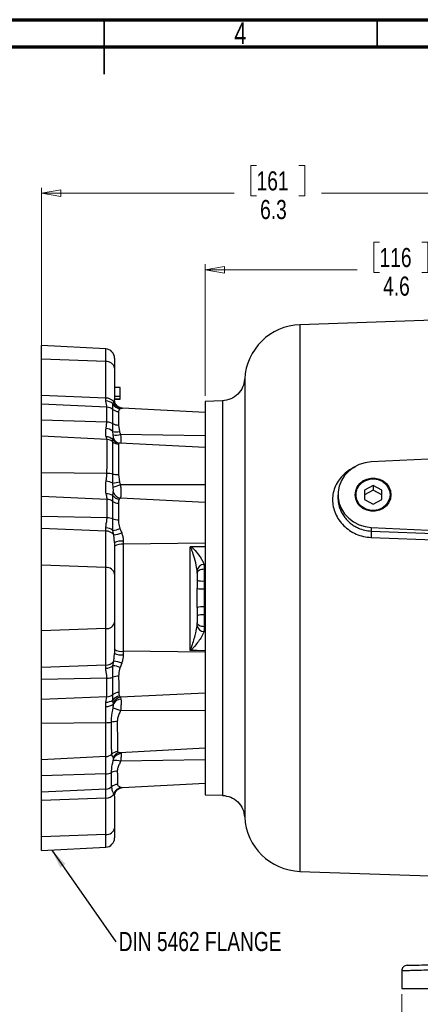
# Model space of a CAD drawing. Header units: inches. Extents: x 0.6 to 16.3, y 0.2 to 11.5.
# Tile 12 of 18: x 7.9 to 10.7, y 4.4 to 11.5. Entities that reach past the tile are written whole.
import ezdxf

# ---------------------------------------------------------------- set-up
doc = ezdxf.new("R2010")
doc.units = ezdxf.units.IN
doc.header["$MEASUREMENT"] = 0
doc.styles.add('SLDTEXTSTYLE0', font='TXT', dxfattribs={"width": 0.75})
doc.dimstyles.new('SLDDIMSTYLE1', dxfattribs={"dimtxt": 0.137795, "dimasz": 0.14, "dimexe": 0, "dimexo": 0.0625, "dimgap": 0.034449, "dimtad": 0, "dimdec": 1, "dimlfac": 1.5, "dimrnd": 1e-09, "dimzin": 12, "dimdsep": 46, "dimtxsty": 'SLDTEXTSTYLE0', "dimblk1": 'CLOSED', "dimblk2": 'CLOSED', "dimsah": 1, "dimcen": 0.09, "dimadec": 0, "dimazin": 3, "dimtfac": 1, "dimtdec": 1, "dimtofl": 0, "dimtmove": 0, "dimatfit": 3, "dimldrblk": 'CLOSED', "dimfxl": 0, "dimfrac": 2, "dimtolj": 1, "dimtzin": 12, "dimarcsym": 0})
doc.dimstyles.new('SLDDIMSTYLE5', dxfattribs={"dimtxt": 0.18, "dimasz": 0.14, "dimexe": 0, "dimexo": 0.0625, "dimgap": 0, "dimtad": 0, "dimtih": 1, "dimtoh": 1, "dimdec": 0, "dimrnd": 1e-09, "dimzin": 0, "dimdsep": 46, "dimtxsty": 'Standard', "dimsah": 1, "dimcen": 0.09, "dimadec": 0, "dimazin": 0, "dimtfac": 0.14, "dimtdec": 0, "dimtofl": 0, "dimtmove": 0, "dimatfit": 3, "dimfxl": 0, "dimfrac": 2, "dimtolj": 1, "dimtzin": 0, "dimarcsym": 0})

# ---------------------------------------------------------------- blocks, each defined once
blk = doc.blocks.new('_Closed')
at = {"color": 0, "linetype": 'ByBlock', "lineweight": -2}
for p, q in [((-1, 0.166667), (0, 0)), ((-1, 0.166667), (-1, -0.166667)), ((0, 0), (-1, -0.166667)), ((0, 0), (-1, 0))]:
    blk.add_line(p, q, dxfattribs=at)
blk = doc.blocks.new('_D_7')
at = {"color": 7, "linetype": 'Continuous', "lineweight": 0}
for p, q in [((9.5641, 10.4435), (9.5221, 10.4435)), ((9.5221, 10.4435), (9.5221, 10.2248)), ((9.8696, 10.4435), (9.9116, 10.4435)), ((9.9116, 10.4435), (9.9116, 10.2248)), ((8.0129, 9.0873), (8.0129, 10.2844)), ((8.0129, 10.2451), (9.4013, 10.2451)), ((9.5221, 10.2248), (9.5641, 10.2248)), ((9.9116, 10.2248), (9.8696, 10.2248)), ((12.2376, 10.2451), (10.0324, 10.2451))]:
    blk.add_line(p, q, dxfattribs=at)
at = {"color": 7, "linetype": 'Continuous', "lineweight": 18, "xscale": 0.14, "yscale": 0.14, "rotation": 180.0000000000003}
blk.add_blockref('_Closed', (8.0129, 10.2451), dxfattribs=at)
at = {"color": 7, "linetype": 'Continuous', "lineweight": 18, "xscale": 0.14, "yscale": 0.14}
blk.add_blockref('_Closed', (12.2376, 10.2451), dxfattribs=at)
at = {"color": 7, "linetype": 'Continuous', "lineweight": 18, "char_height": 0.1378, "attachment_point": 1, "style": 'SLDTEXTSTYLE0'}
for s, insert in [('161', (9.5641, 10.4024)), ('6.3', (9.5896, 10.1962))]:
    blk.add_mtext(s, dxfattribs=dict(at, insert=insert))
blk = doc.blocks.new('_D_8')
at = {"color": 7, "linetype": 'Continuous', "lineweight": 0}
for p, q in [((10.4514, 9.8912), (10.4094, 9.8912)), ((10.4094, 9.8912), (10.4094, 9.6725)), ((10.7569, 9.8912), (10.7988, 9.8912)), ((10.7988, 9.8912), (10.7988, 9.6725)), ((9.1923, 8.7831), (9.1923, 9.7321)), ((9.1923, 9.6928), (10.2886, 9.6928)), ((10.4094, 9.6725), (10.4514, 9.6725)), ((10.7988, 9.6725), (10.7569, 9.6725)), ((12.2376, 9.6928), (10.9197, 9.6928))]:
    blk.add_line(p, q, dxfattribs=at)
at = {"color": 7, "linetype": 'Continuous', "lineweight": 18, "xscale": 0.14, "yscale": 0.14, "rotation": 180.0000000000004}
blk.add_blockref('_Closed', (9.1923, 9.6928), dxfattribs=at)
at = {"color": 7, "linetype": 'Continuous', "lineweight": 18, "xscale": 0.14, "yscale": 0.14}
blk.add_blockref('_Closed', (12.2376, 9.6928), dxfattribs=at)
at = {"color": 7, "linetype": 'Continuous', "lineweight": 18, "char_height": 0.1378, "attachment_point": 1, "style": 'SLDTEXTSTYLE0'}
for s, insert in [('116', (10.4514, 9.8501)), ('4.6', (10.4769, 9.6439))]:
    blk.add_mtext(s, dxfattribs=dict(at, insert=insert))
blk = doc.blocks.new('_D_11')
at = {"color": 7, "linetype": 'Continuous', "lineweight": 0}
for p, q in [((10.6109, 4.4698), (10.6109, 4.0761)), ((13.8643, 4.4698), (13.8643, 4.0761)), ((12.7258, 4.314), (12.6839, 4.314)), ((12.6839, 4.314), (12.6839, 4.0952)), ((13.0313, 4.314), (13.0733, 4.314)), ((13.0733, 4.314), (13.0733, 4.0952)), ((10.6109, 4.1155), (12.563, 4.1155)), ((12.6839, 4.0952), (12.7258, 4.0952)), ((13.0733, 4.0952), (13.0313, 4.0952)), ((13.8643, 4.1155), (13.1941, 4.1155))]:
    blk.add_line(p, q, dxfattribs=at)
at = {"color": 7, "linetype": 'Continuous', "lineweight": 18, "xscale": 0.14, "yscale": 0.14, "rotation": 180.0000000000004}
blk.add_blockref('_Closed', (10.6109, 4.1155, 0.2998), dxfattribs=at)
at = {"color": 7, "linetype": 'Continuous', "lineweight": 18, "xscale": 0.14, "yscale": 0.14}
blk.add_blockref('_Closed', (13.8643, 4.1155, 0.2998), dxfattribs=at)
at = {"color": 7, "linetype": 'Continuous', "lineweight": 18, "char_height": 0.1378, "attachment_point": 1, "style": 'SLDTEXTSTYLE0'}
for s, insert in [('124', (12.7258, 4.2728)), ('4.9', (12.7513, 4.0667))]:
    blk.add_mtext(s, dxfattribs=dict(at, insert=insert))
blk = doc.blocks.new('SW_NOTE_0_2')
at = {"color": 0, "linetype": 'Continuous', "lineweight": 0, "insert": (0.0203, 0.0713), "char_height": 0.137795, "attachment_point": 1, "style": 'SLDTEXTSTYLE0'}
blk.add_mtext('DIN 5462 FLANGE', dxfattribs=at)

msp = doc.modelspace()

# ---------------------------------------------------------------- linework, layer by layer
at = {"color": 7, "linetype": 'Continuous', "lineweight": 70}
for p, q in [((0.5906, 11.4961), (16.3386, 11.4961)), ((0.7874, 11.2992), (16.1417, 11.2992))]:
    msp.add_line(p, q, dxfattribs=at)
at = {"color": 7, "linetype": 'Continuous', "lineweight": 35}
for p, q in [((8.4646, 11.4961), (8.4646, 11.1024)), ((8.4646, 11.2992), (8.4646, 11.4961)), ((10.4331, 11.2992), (10.4331, 11.4961))]:
    msp.add_line(p, q, dxfattribs=at)
at = {"color": 7, "linetype": 'Continuous', "lineweight": 25}
for p, q in [((12.2376, 9.3789), (9.8765, 9.2965)), ((8.4764, 9.122), (8.0129, 9.1463)), ((8.0129, 9.048), (8.0129, 9.1463)), ((8.4764, 9.0308), (8.0129, 9.048)), ((8.0129, 8.785), (8.0129, 9.048)), ((8.4764, 8.7678), (8.4764, 9.0308)), ((8.5396, 9.0555), (8.5396, 8.9837)), ((8.5396, 8.9837), (8.5396, 8.7569)), ((8.5796, 8.8444), (8.5396, 8.8444)), ((8.5796, 8.7782), (8.5796, 8.8444)), ((8.4764, 8.7678), (8.0129, 8.785)), ((8.0129, 8.7248), (8.0129, 8.785)), ((8.4764, 8.7475), (8.4764, 8.7678)), ((8.5276, 8.7256), (8.5337, 8.74)), ((8.5796, 8.7782), (8.5396, 8.7782)), ((8.5796, 8.7589), (8.5396, 8.7589)), ((8.5796, 8.7568), (8.5396, 8.7568)), ((8.5796, 8.7589), (8.5796, 8.7782)), ((9.3184, 8.7481), (9.1923, 8.7437)), ((9.1923, 8.7437), (9.1923, 8.6603)), ((8.4851, 8.7021), (8.0129, 8.7248)), ((8.0129, 8.6079), (8.0129, 8.7248)), ((8.5911, 8.693), (8.5788, 8.6896)), ((8.5961, 8.6937), (8.5959, 8.6937)), ((9.1923, 8.6625), (8.5961, 8.6937)), ((8.485, 8.5935), (8.0129, 8.6079)), ((8.0129, 8.4927), (8.0129, 8.6079)), ((8.4784, 8.5492), (8.485, 8.5935)), ((9.1923, 8.6603), (9.1923, 8.6095)), ((9.1923, 8.6095), (9.1923, 8.3794)), ((8.5266, 8.5275), (8.5268, 8.5832)), ((8.5296, 8.5016), (8.5266, 8.5275)), ((8.5687, 8.573), (8.5748, 8.5261)), ((8.4862, 8.4686), (8.0129, 8.4927)), ((8.0129, 8.2295), (8.0129, 8.4927)), ((8.5264, 8.4684), (8.5295, 8.4782)), ((8.5269, 8.4523), (8.5264, 8.4684)), ((9.1923, 8.495), (8.5826, 8.5061)), ((9.1923, 8.4108), (8.5774, 8.443)), ((9.1923, 8.3794), (9.1923, 8.2775)), ((12.2376, 8.3975), (10.391, 8.3072)), ((9.1923, 8.2775), (9.1923, 7.9332)), ((8.4851, 8.224), (8.0129, 8.2295)), ((8.0129, 8.0568), (8.0129, 8.2295)), ((8.5266, 8.1539), (8.5268, 8.22)), ((8.5686, 8.2163), (8.5747, 8.1633)), ((8.5295, 8.1219), (8.5266, 8.1539)), ((9.1923, 8.1431), (8.5826, 8.1418)), ((10.4043, 8.1384), (10.3418, 8.1047)), ((10.3418, 8.1047), (10.3418, 8.0373)), ((10.4043, 8.1025), (10.3418, 8.0688)), ((10.4668, 8.1047), (10.4043, 8.1384)), ((10.4043, 8.1384), (10.4043, 8.1025)), ((10.4668, 8.0688), (10.4043, 8.1025)), ((10.4668, 8.0373), (10.4668, 8.1047)), ((8.4862, 8.0366), (8.0129, 8.0568)), ((8.0129, 7.9138), (8.0129, 8.0568)), ((8.5264, 8.065), (8.5294, 8.0866)), ((8.5269, 8.023), (8.5264, 8.065)), ((8.5824, 8.0458), (8.574, 8.0379)), ((9.1923, 8.0158), (8.5824, 8.0458)), ((10.1509, 8.071), (10.1509, 8.0492)), ((10.3418, 8.0373), (10.4043, 8.0036)), ((10.4043, 8.0036), (10.4668, 8.0373)), ((8.4855, 7.9038), (8.0129, 7.9138)), ((8.0129, 7.826), (8.0129, 7.9138)), ((9.1923, 7.9332), (9.1923, 7.806)), ((8.4764, 7.8089), (8.0129, 7.826)), ((8.0129, 7.563), (8.0129, 7.826)), ((8.4764, 7.8089), (8.4764, 7.8317)), ((8.5339, 7.7809), (8.5275, 7.8138)), ((8.5786, 7.8262), (8.5913, 7.7952)), ((10.391, 7.8348), (11.8572, 7.7631)), ((10.391, 7.8348), (10.391, 7.8088)), ((8.4764, 7.5459), (8.4764, 7.8089)), ((8.5396, 7.7265), (8.5339, 7.7809)), ((9.1923, 7.806), (9.1923, 7.3256)), ((10.3903, 7.7628), (11.183, 7.7324)), ((10.391, 7.8088), (11.1837, 7.7778)), ((8.5396, 7.7265), (8.5396, 7.4988)), ((8.6028, 7.7356), (8.6028, 7.7136)), ((9.1923, 7.7202), (8.6028, 7.7136)), ((8.6028, 7.7136), (8.6028, 6.9422)), ((9.0851, 6.9485), (9.0851, 7.6942)), ((8.4764, 7.5459), (8.0129, 7.563)), ((8.0129, 7.0881), (8.0129, 7.563)), ((8.4764, 7.1053), (8.4764, 7.5459)), ((9.1356, 7.505), (9.1349, 7.5269)), ((9.1848, 7.5683), (9.1923, 7.5686)), ((8.5396, 7.4988), (8.5396, 7.1524)), ((9.1356, 7.505), (9.1356, 7.3948)), ((9.1923, 7.4488), (9.1861, 7.4487)), ((9.1861, 7.4487), (9.1861, 7.3918)), ((9.1923, 7.3256), (9.1923, 6.8422)), ((9.1356, 7.2582), (9.1356, 7.1471)), ((9.1861, 7.2611), (9.1861, 7.2036)), ((9.1861, 7.2036), (9.1923, 7.2035)), ((8.4764, 7.1053), (8.0129, 7.0881)), ((8.4764, 6.8423), (8.4764, 7.1053)), ((8.5396, 7.1524), (8.5396, 6.9252)), ((9.1349, 7.1256), (9.1356, 7.1471)), ((8.0129, 6.8251), (8.0129, 7.0881)), ((9.1923, 7.0839), (9.1848, 7.0841)), ((8.534, 6.8705), (8.5396, 6.9252)), ((8.6028, 6.9422), (8.6028, 6.9169)), ((9.1923, 6.9357), (8.6028, 6.9422)), ((8.4764, 6.8423), (8.0129, 6.8251)), ((8.0129, 6.7374), (8.0129, 6.8251)), ((8.4764, 6.8191), (8.4764, 6.8423)), ((8.5278, 6.8373), (8.534, 6.8705)), ((8.5916, 6.8571), (8.5791, 6.826)), ((9.1923, 6.8422), (9.1923, 6.7302)), ((8.4844, 6.7474), (8.0129, 6.7374)), ((8.0129, 6.5943), (8.0129, 6.7374)), ((9.1923, 6.7302), (9.1923, 6.3719)), ((8.484, 6.6145), (8.0129, 6.5943)), ((8.478, 6.5758), (8.484, 6.6145)), ((8.5268, 6.59), (8.5268, 6.6296)), ((9.1923, 6.6405), (8.5836, 6.6106)), ((8.5836, 6.6106), (8.5858, 6.5969)), ((8.0129, 6.4217), (8.0129, 6.5943)), ((8.4764, 6.427), (8.4764, 6.5429)), ((8.53, 6.5694), (8.5268, 6.59)), ((8.5311, 6.563), (8.53, 6.5694)), ((9.1923, 6.5129), (8.5833, 6.5143)), ((8.4764, 6.427), (8.0129, 6.4217)), ((8.0129, 6.1584), (8.0129, 6.4217)), ((8.4764, 6.1821), (8.4764, 6.427)), ((9.1923, 6.3719), (9.1923, 6.2798)), ((9.1923, 6.2798), (9.1923, 6.0407)), ((8.4764, 6.1821), (8.0129, 6.1584)), ((8.4764, 6.0574), (8.4764, 6.1821)), ((8.5787, 6.2122), (9.1923, 6.2444)), ((8.0129, 6.0433), (8.0129, 6.1584)), ((9.1923, 6.1596), (8.5834, 6.1486)), ((8.4764, 6.0574), (8.0129, 6.0433)), ((8.0129, 5.9264), (8.0129, 6.0433)), ((8.4764, 5.9486), (8.4764, 6.0574)), ((9.1923, 6.0407), (9.1923, 5.9942)), ((8.5977, 5.9599), (9.1923, 5.9911)), ((9.1923, 5.9942), (9.1923, 5.9075)), ((8.4764, 5.9486), (8.0129, 5.9264)), ((8.0129, 5.8662), (8.0129, 5.9264)), ((8.4764, 5.8834), (8.4764, 5.9486)), ((8.5396, 5.8966), (8.5344, 5.9122)), ((8.5396, 5.8966), (8.5396, 5.6675)), ((9.1923, 5.9075), (9.3184, 5.9031)), ((8.4764, 5.8834), (8.0129, 5.8662)), ((8.0129, 5.6032), (8.0129, 5.8662)), ((8.4764, 5.6204), (8.4764, 5.8834)), ((8.4764, 5.6204), (8.0129, 5.6032)), ((8.5396, 5.6675), (8.5396, 5.5957)), ((8.0129, 5.5049), (8.0129, 5.6032)), ((8.0129, 5.5049), (8.4764, 5.5291)), ((9.8765, 5.3547), (10.8863, 5.3194)), ((10.6109, 4.6373), (10.6109, 4.5092)), ((10.6109, 4.5092), (11.4006, 4.5092))]:
    msp.add_line(p, q, dxfattribs=at)
at = {"color": 8, "linetype": 'Continuous', "lineweight": 25}
for p, q in [((9.8765, 9.2965), (9.8765, 7.3256)), ((8.4764, 9.0308), (8.4764, 9.122)), ((8.5961, 8.6925), (8.5911, 8.693)), ((8.5774, 8.4428), (8.574, 8.443)), ((9.8765, 7.3256), (9.8765, 5.3547)), ((8.5923, 5.9603), (8.5977, 5.9602)), ((8.4764, 5.5291), (8.4764, 5.6204))]:
    msp.add_line(p, q, dxfattribs=at)
at = {"color": 7, "linetype": 'Continuous', "lineweight": 25, "flags": 128}
for points in [[(8.5743, 8.4433), (8.5742, 8.4433), (8.5725, 8.4436)], [(10.391, 8.3072), (10.3463, 8.3012), (10.3034, 8.2879), (10.2637, 8.2677), (10.2285, 8.2413), (10.1989, 8.2094), (10.1758, 8.1731), (10.16, 8.1336), (10.1519, 8.0921), (10.1519, 8.0499), (10.16, 8.0084), (10.1758, 7.9688), (10.1989, 7.9326), (10.2285, 7.9007), (10.2637, 7.8742), (10.3034, 7.8541), (10.3463, 7.8408), (10.391, 7.8348)], [(10.2755, 8.071), (10.2793, 8.0998), (10.2903, 8.1269), (10.3079, 8.1507), (10.3311, 8.1699), (10.3586, 8.1834), (10.3887, 8.1903), (10.4198, 8.1903), (10.4499, 8.1834), (10.4774, 8.1699), (10.5006, 8.1507), (10.5183, 8.1269), (10.5293, 8.0998), (10.533, 8.071), (10.5293, 8.0422), (10.5183, 8.0151), (10.5006, 7.9913), (10.4774, 7.9721), (10.4499, 7.9586), (10.4198, 7.9517), (10.3887, 7.9517), (10.3586, 7.9586), (10.3311, 7.9721), (10.3079, 7.9913), (10.2903, 8.0151), (10.2793, 8.0422), (10.2755, 8.071)], [(10.5267, 8.071), (10.5228, 8.0426), (10.5115, 8.0159), (10.4935, 7.9928), (10.4698, 7.9745), (10.4421, 7.9623), (10.4119, 7.9569), (10.3813, 7.9587), (10.3521, 7.9676), (10.3262, 7.9829), (10.3052, 8.0038), (10.2905, 8.0289), (10.2828, 8.0567), (10.2828, 8.0853), (10.2905, 8.1131), (10.3052, 8.1382), (10.3262, 8.159), (10.3521, 8.1744), (10.3813, 8.1832), (10.4119, 8.185), (10.4421, 8.1797), (10.4698, 8.1675), (10.4935, 8.1492), (10.5115, 8.126), (10.5228, 8.0994), (10.5267, 8.071)], [(9.0922, 7.6967), (9.1356, 7.6972), (9.1923, 7.6979)], [(9.1858, 7.5334), (9.1758, 7.5325), (9.1663, 7.5307), (9.1577, 7.528), (9.1501, 7.5245), (9.1439, 7.5203), (9.1394, 7.5155), (9.1365, 7.5103), (9.1356, 7.505)], [(9.1858, 7.1185), (9.1758, 7.1193), (9.1663, 7.1211), (9.1577, 7.1239), (9.1501, 7.1274), (9.1439, 7.1317), (9.1394, 7.1365), (9.1365, 7.1417), (9.1356, 7.1471)], [(9.1923, 6.9459), (9.1356, 6.9466), (9.0891, 6.9471)]]:
    msp.add_lwpolyline(points, dxfattribs=at)
at = {"color": 7, "linetype": 'Continuous', "lineweight": 25}
for centre, radius, start, end in [((9.8909, 8.8834), 0.4133, 92, 176.9234), ((8.4729, 9.0555), 0.0667, 0, 87), ((8.4823, 8.9728), 0.0583, 10.82954, 95.78829), ((8.4776, 8.6973), 0.0705, 37.32597, 90.99825), ((8.4754, 8.6745), 0.0731, 44.41769, 89.2092), ((8.5971, 8.7588), 0.066, 196.46582, 264.792), ((8.4821, 8.6322), 0.07, 50.29255, 87.53841), ((8.5715, 8.7399), 0.0699, 230.36175, 267.60491), ((8.5876, 8.7565), 0.0675, 207.28623, 262.49022), ((8.4836, 8.4976), 0.096, 63.21169, 89.1645), ((8.4704, 8.467), 0.0826, 47.14811, 84.42289), ((8.5537, 8.6281), 0.1041, 254.91938, 281.68162), ((8.57, 8.6691), 0.0961, 243.31963, 269.24253), ((8.4798, 8.4233), 0.0648, 44.07399, 90.95431), ((8.4828, 8.401), 0.0676, 49.31967, 87.12941), ((8.5781, 8.508), 0.0651, 217.43679, 266.43941), ((8.5709, 8.5036), 0.0676, 229.38223, 267.19285), ((8.5482, 8.5974), 0.0976, 259.01535, 290.68252), ((8.4658, 8.0427), 0.1267, 61.3298, 84.24465), ((8.4838, 7.9938), 0.2302, 79.2238, 89.66916), ((8.5683, 8.4524), 0.2361, 259.88106, 270.0566), ((8.1596, 10.1655), 2.0448, 280.33884, 281.71152), ((8.7825, 7.5285), 0.645, 108.05383, 113.08783), ((8.4852, 8.0036), 0.0739, 56.11391, 94.99902), ((8.4835, 7.9612), 0.0755, 54.92088, 87.9402), ((8.584, 8.1109), 0.0737, 218.53685, 262.16588), ((8.5698, 8.0849), 0.0754, 235.25816, 268.2384), ((8.5954, 8.1175), 0.0728, 205.03231, 259.67697), ((8.4839, 7.7726), 0.1312, 70.90247, 89.3196), ((8.5686, 8.0228), 0.1329, 251.71032, 269.84393), ((8.4766, 7.7505), 0.0813, 51.18379, 90.10606), ((8.5001, 8.038), 0.2258, 276.96672, 290.3343), ((8.4777, 7.7385), 0.0704, 37.04079, 91.04037), ((8.4411, 8.275), 0.5028, 280.63538, 287.38826), ((8.5879, 7.6143), 0.1221, 82.98775, 113.27793), ((8.5884, 7.6296), 0.0852, 80.26029, 124.91354), ((8.4823, 7.4878), 0.0583, 10.82954, 95.78829), ((9.1875, 7.5144), 0.054, 92.87084, 166.62735), ((9.1741, 7.5728), 0.1247, 252.02087, 275.5414), ((9.174, 7.6169), 0.2254, 260.19555, 273.0918), ((9.174, 7.03), 0.2315, 86.98836, 99.54551), ((9.1741, 7.0784), 0.1258, 84.50485, 107.81855), ((8.4823, 7.1633), 0.0583, 264.21171, 349.17046), ((9.1874, 7.138), 0.0539, 193.31267, 267.23297), ((8.5884, 7.0262), 0.0852, 235.08646, 279.73971), ((8.5878, 7.0483), 0.1322, 248.61632, 276.49959), ((8.4777, 6.9126), 0.0703, 268.92565, 323.18802), ((8.4766, 6.9002), 0.081, 269.83888, 309.1292), ((8.5094, 6.631), 0.2071, 70.32108, 84.91141), ((8.4708, 6.4675), 0.4079, 72.78566, 81.09476), ((8.4842, 6.8764), 0.129, 270.077, 289.28856), ((8.5703, 6.6345), 0.1277, 90.45885, 109.8915), ((8.4818, 6.689), 0.0745, 271.72292, 307.21959), ((8.5721, 6.5704), 0.0745, 91.83554, 127.34837), ((8.5856, 6.5455), 0.0737, 97.71428, 142.87476), ((8.5961, 6.5388), 0.0728, 99.90316, 155.18849), ((8.478, 6.6232), 0.0803, 268.85187, 311.42054), ((8.4831, 6.6495), 0.0739, 266.0621, 306.3509), ((8.7722, 7.0787), 0.5952, 245.96619, 251.48827), ((8.5952, 6.5207), 0.0767, 96.99482, 146.587), ((8.4759, 6.6586), 0.2316, 270.12679, 280.40126), ((8.5613, 6.2101), 0.225, 90.59343, 101.18035), ((8.4731, 6.2495), 0.0675, 272.81979, 313.00075), ((8.5652, 6.1509), 0.0675, 92.88795, 133.06869), ((8.5912, 6.1342), 0.0698, 93.76931, 148.79319), ((8.5483, 6.0591), 0.0961, 68.56367, 101.01379), ((8.475, 6.1536), 0.0962, 270.81723, 296.4932), ((8.5617, 5.9822), 0.0958, 91.29201, 117.14585), ((8.4735, 6.0184), 0.0698, 272.40797, 310.44979), ((8.5644, 5.9122), 0.0699, 92.61829, 130.67111), ((8.4779, 5.9532), 0.0698, 268.7983, 324.03592), ((8.5979, 5.8946), 0.0659, 94.87418, 164.54394), ((9.8909, 5.7678), 0.4133, 183.08811, 268), ((8.4823, 5.6784), 0.0583, 264.21171, 349.17046), ((8.4729, 5.5957), 0.0667, 273, 0)]:
    msp.add_arc(centre, radius, start, end, dxfattribs=at)
at = {"color": 8, "linetype": 'Continuous', "lineweight": 25}
for centre, radius, start, end in [((8.5857, 8.5042), 0.062, 204.85664, 257.70333), ((8.5869, 6.1505), 0.0624, 100.93896, 155.82459)]:
    msp.add_arc(centre, radius, start, end, dxfattribs=at)
at = {"color": 7, "linetype": 'Continuous', "lineweight": 25}
for points, knots in [([(9.4782, 8.9056), (9.4749, 8.8852), (9.4682, 8.8443), (9.4309, 8.7932), (9.3791, 8.7569), (9.3381, 8.751), (9.3176, 8.748)], [0, 0, 0, 0, 0.249993, 0.499985, 0.749992, 1, 1, 1, 1]), ([(8.4851, 8.7021), (8.4851, 8.7026), (8.4851, 8.7086), (8.4802, 8.7222), (8.4777, 8.739), (8.4764, 8.7475)], [0, 0, 0, 0, 0.036736, 0.514082, 1, 1, 1, 1]), ([(8.5337, 8.74), (8.5364, 8.7458), (8.5394, 8.7523), (8.5396, 8.7565), (8.5396, 8.7569)], [0, 0, 0, 0, 0.8927174, 1, 1, 1, 1]), ([(8.5965, 8.6939), (8.5947, 8.694), (8.5894, 8.6943), (8.5766, 8.6982), (8.5617, 8.7074), (8.5486, 8.7223), (8.5406, 8.7401), (8.5401, 8.7523), (8.5399, 8.7576)], [0, 0, 0, 0, 0.081561, 0.247189, 0.430514, 0.623724, 0.838526, 1, 1, 1, 1]), ([(8.485, 8.5935), (8.485, 8.6077), (8.485, 8.6363), (8.4851, 8.674), (8.4851, 8.6923), (8.4851, 8.7021)], [0, 0, 0, 0, 0.310567, 0.63014, 1, 1, 1, 1]), ([(8.5268, 8.6861), (8.5266, 8.6921), (8.5262, 8.7042), (8.5271, 8.7185), (8.5276, 8.7256)], [0, 0, 0, 0, 0.4996371, 1, 1, 1, 1]), ([(8.5268, 8.5832), (8.5268, 8.5966), (8.5268, 8.6237), (8.5268, 8.6594), (8.5268, 8.6768), (8.5268, 8.6861)], [0, 0, 0, 0, 0.310841, 0.630697, 1, 1, 1, 1]), ([(8.5788, 8.6896), (8.5773, 8.6888), (8.5699, 8.685), (8.5691, 8.6767), (8.5685, 8.67)], [0, 0, 0, 0, 0.198905, 1, 1, 1, 1]), ([(8.5685, 8.67), (8.5686, 8.6613), (8.5686, 8.6451), (8.5687, 8.6116), (8.5687, 8.586), (8.5687, 8.573)], [0, 0, 0, 0, 0.368901, 0.679941, 1, 1, 1, 1]), ([(8.4787, 8.4882), (8.4779, 8.4921), (8.4761, 8.5002), (8.4766, 8.5147), (8.4761, 8.531), (8.4777, 8.5431), (8.4784, 8.5492)], [0, 0, 0, 0, 0.251616, 0.506834, 0.752278, 1, 1, 1, 1]), ([(8.5748, 8.5261), (8.575, 8.5255), (8.5757, 8.5228), (8.5783, 8.5162), (8.5809, 8.5101), (8.5826, 8.5061)], [0, 0, 0, 0, 0.0929138, 0.3940808, 1, 1, 1, 1]), ([(8.4862, 8.4686), (8.4856, 8.4711), (8.4843, 8.4762), (8.4806, 8.4841), (8.4787, 8.4882)], [0, 0, 0, 0, 0.494829, 1, 1, 1, 1]), ([(8.4851, 8.224), (8.4852, 8.2416), (8.4853, 8.2768), (8.4855, 8.3255), (8.4857, 8.3694), (8.4858, 8.4072), (8.486, 8.4375), (8.4861, 8.4578), (8.4862, 8.4655), (8.4862, 8.4686)], [0, 0, 0, 0, 0.15001, 0.30002, 0.450032, 0.600045, 0.750059, 0.900074, 1, 1, 1, 1]), ([(8.5268, 8.22), (8.5268, 8.2366), (8.5268, 8.27), (8.5268, 8.3162), (8.5269, 8.3578), (8.5269, 8.3937), (8.5269, 8.4225), (8.5269, 8.4419), (8.5269, 8.4493), (8.5269, 8.4523)], [0, 0, 0, 0, 0.1498161, 0.2996323, 0.4494484, 0.5992645, 0.7490806, 0.8988967, 1, 1, 1, 1]), ([(8.5295, 8.4782), (8.5301, 8.48), (8.5315, 8.4841), (8.531, 8.4933), (8.5299, 8.4999), (8.5296, 8.5016)], [0, 0, 0, 0, 0.3962323, 0.8433563, 1, 1, 1, 1]), ([(8.574, 8.443), (8.5738, 8.443), (8.5691, 8.4427), (8.5683, 8.4393), (8.5676, 8.4361)], [0, 0, 0, 0, 0.038074, 1, 1, 1, 1]), ([(8.5676, 8.4361), (8.5676, 8.4332), (8.5676, 8.4262), (8.5677, 8.4077), (8.5679, 8.3804), (8.568, 8.3464), (8.5682, 8.3071), (8.5684, 8.2635), (8.5685, 8.232), (8.5686, 8.2163)], [0, 0, 0, 0, 0.1019594, 0.2516342, 0.401309, 0.5509826, 0.7006562, 0.8503281, 1, 1, 1, 1]), ([(8.5775, 8.4431), (8.5766, 8.4431), (8.574, 8.4431), (8.5731, 8.4434), (8.5725, 8.4436)], [0, 0, 0, 0, 0.309055, 1, 1, 1, 1]), ([(8.4788, 8.0772), (8.4776, 8.0913), (8.4753, 8.1193), (8.4774, 8.1524), (8.4785, 8.1688)], [0, 0, 0, 0, 0.504847, 1, 1, 1, 1]), ([(8.4785, 8.1688), (8.4801, 8.1777), (8.4833, 8.1955), (8.4845, 8.2145), (8.4851, 8.224)], [0, 0, 0, 0, 0.497388, 1, 1, 1, 1]), ([(8.5294, 8.0866), (8.5301, 8.0904), (8.5315, 8.0986), (8.531, 8.1115), (8.5298, 8.1197), (8.5295, 8.1219)], [0, 0, 0, 0, 0.396437, 0.84364, 1, 1, 1, 1]), ([(8.5747, 8.1633), (8.5748, 8.1626), (8.5756, 8.1597), (8.5782, 8.1524), (8.5808, 8.146), (8.5826, 8.1418)], [0, 0, 0, 0, 0.093847, 0.394697, 1, 1, 1, 1]), ([(8.5826, 8.1418), (8.5827, 8.1404), (8.5838, 8.1296), (8.5853, 8.109), (8.5859, 8.0858), (8.5855, 8.0654), (8.5843, 8.0527), (8.5828, 8.0473), (8.5824, 8.0458)], [0, 0, 0, 0, 0.03291, 0.263617, 0.499003, 0.645737, 0.900848, 1, 1, 1, 1]), ([(8.4862, 8.0366), (8.4862, 8.039), (8.486, 8.0462), (8.4829, 8.0595), (8.4801, 8.0713), (8.4788, 8.0772)], [0, 0, 0, 0, 0.193253, 0.594614, 1, 1, 1, 1]), ([(8.4855, 7.9038), (8.4856, 7.9198), (8.4857, 7.9525), (8.4859, 7.9893), (8.4861, 8.0172), (8.4862, 8.0301), (8.4862, 8.0366)], [0, 0, 0, 0, 0.310472, 0.629948, 0.814065, 1, 1, 1, 1]), ([(8.5268, 7.8965), (8.5268, 7.9118), (8.5269, 7.9427), (8.5269, 7.9863), (8.5269, 8.0101), (8.5269, 8.023)], [0, 0, 0, 0, 0.310035, 0.62906, 1, 1, 1, 1]), ([(8.574, 8.0379), (8.5738, 8.0375), (8.569, 8.03), (8.5683, 8.0195), (8.5675, 8.0095)], [0, 0, 0, 0, 0.0453835, 1, 1, 1, 1]), ([(8.5675, 8.0095), (8.5676, 7.9974), (8.5677, 7.975), (8.568, 7.9338), (8.5681, 7.9046), (8.5682, 7.8898)], [0, 0, 0, 0, 0.371796, 0.6814085, 1, 1, 1, 1]), ([(8.4764, 7.8317), (8.4775, 7.8418), (8.4796, 7.862), (8.4851, 7.8867), (8.4854, 7.9011), (8.4855, 7.9038)], [0, 0, 0, 0, 0.445374, 0.898255, 1, 1, 1, 1]), ([(8.5275, 7.8138), (8.527, 7.8273), (8.5261, 7.8543), (8.5266, 7.8824), (8.5268, 7.8965)], [0, 0, 0, 0, 0.497581, 1, 1, 1, 1]), ([(8.5682, 7.8898), (8.5683, 7.8863), (8.5687, 7.8688), (8.5711, 7.8468), (8.5774, 7.8295), (8.5786, 7.8262)], [0, 0, 0, 0, 0.170496, 0.841635, 1, 1, 1, 1]), ([(8.5913, 7.7952), (8.592, 7.7934), (8.5956, 7.7831), (8.6011, 7.7633), (8.6022, 7.7449), (8.6028, 7.7356)], [0, 0, 0, 0, 0.093085, 0.539481, 1, 1, 1, 1]), ([(10.391, 7.8088), (10.3911, 7.8067), (10.3913, 7.8023), (10.3913, 7.7907), (10.3909, 7.777), (10.3905, 7.7675), (10.3903, 7.7628)], [0, 0, 0, 0, 0.250008, 0.499996, 0.750007, 1, 1, 1, 1]), ([(9.0851, 7.6942), (9.0851, 7.6942), (9.0855, 7.6946), (9.0866, 7.6955), (9.089, 7.6964), (9.0911, 7.6966), (9.0922, 7.6967)], [0, 0, 0, 0, 0.030914, 0.193319, 0.561343, 1, 1, 1, 1]), ([(9.1349, 7.5269), (9.134, 7.5339), (9.1306, 7.5613), (9.1175, 7.6092), (9.1039, 7.6543), (9.0943, 7.6802), (9.0909, 7.6882), (9.0882, 7.6923), (9.0869, 7.6936), (9.0861, 7.694), (9.0855, 7.6941), (9.0852, 7.6942), (9.0851, 7.6942)], [0, 0, 0, 0, 0.13115, 0.515801, 0.8436, 0.910863, 0.9663, 0.983385, 0.990217, 0.99596, 0.997429, 1, 1, 1, 1]), ([(9.0922, 7.6967), (9.0929, 7.6963), (9.0968, 7.694), (9.1033, 7.6879), (9.1222, 7.6677), (9.1437, 7.6403), (9.1659, 7.609), (9.1789, 7.5866), (9.183, 7.5737), (9.1848, 7.5683)], [0, 0, 0, 0, 0.011948, 0.074119, 0.143775, 0.471199, 0.666379, 0.861061, 1, 1, 1, 1]), ([(9.1848, 7.5683), (9.1851, 7.5633), (9.1858, 7.5531), (9.1858, 7.54), (9.1858, 7.5334)], [0, 0, 0, 0, 0.491488, 1, 1, 1, 1]), ([(9.1858, 7.5334), (9.1857, 7.5271), (9.1857, 7.5144), (9.1858, 7.4934), (9.1859, 7.4713), (9.1861, 7.4563), (9.1861, 7.4487)], [0, 0, 0, 0, 0.243084, 0.492804, 0.742785, 1, 1, 1, 1]), ([(9.1356, 7.2582), (9.1356, 7.2938), (9.1356, 7.3393), (9.1356, 7.3848), (9.1356, 7.3948)], [0, 0, 0, 0, 0.7809294, 1, 1, 1, 1]), ([(9.1861, 7.3918), (9.1861, 7.3701), (9.1861, 7.3265), (9.1861, 7.2829), (9.1861, 7.2611)], [0, 0, 0, 0, 0.4992441, 1, 1, 1, 1]), ([(9.1861, 7.2036), (9.1861, 7.1964), (9.1859, 7.1816), (9.1858, 7.1597), (9.1857, 7.1381), (9.1857, 7.1251), (9.1858, 7.1185)], [0, 0, 0, 0, 0.244636, 0.496128, 0.74447, 1, 1, 1, 1]), ([(9.0851, 6.9485), (9.0852, 6.9485), (9.0854, 6.9486), (9.0858, 6.9487), (9.0863, 6.9491), (9.0878, 6.9508), (9.0894, 6.9544), (9.092, 6.9608), (9.0961, 6.9728), (9.1086, 7.0119), (9.1254, 7.0656), (9.1323, 7.1091), (9.1349, 7.1256)], [0, 0, 0, 0, 0.00235, 0.002748, 0.007219, 0.01077, 0.038017, 0.067676, 0.11739, 0.233712, 0.70908, 1, 1, 1, 1]), ([(9.1858, 7.1185), (9.1858, 7.1122), (9.1858, 7.0993), (9.1851, 7.0892), (9.1848, 7.0841)], [0, 0, 0, 0, 0.4918762, 1, 1, 1, 1]), ([(9.1848, 7.0841), (9.1798, 7.0716), (9.1708, 7.0491), (9.1449, 7.0129), (9.123, 6.9848), (9.107, 6.9651), (9.0987, 6.9557), (9.0938, 6.9505), (9.0906, 6.9482), (9.0891, 6.9471)], [0, 0, 0, 0, 0.301101, 0.537094, 0.773577, 0.889078, 0.939458, 0.970698, 1, 1, 1, 1]), ([(8.6028, 6.9169), (8.6023, 6.9085), (8.6014, 6.8914), (8.5964, 6.8715), (8.5926, 6.8602), (8.5916, 6.8571)], [0, 0, 0, 0, 0.4139082, 0.8404927, 1, 1, 1, 1]), ([(9.0891, 6.9471), (9.0882, 6.9472), (9.0868, 6.9473), (9.0855, 6.9481), (9.0851, 6.9485), (9.0851, 6.9485)], [0, 0, 0, 0, 0.608391, 0.944552, 1, 1, 1, 1]), ([(8.4844, 6.7474), (8.4839, 6.757), (8.4829, 6.7765), (8.4775, 6.7999), (8.4767, 6.8138), (8.4764, 6.8191)], [0, 0, 0, 0, 0.376519, 0.760065, 1, 1, 1, 1]), ([(8.5268, 6.7546), (8.5266, 6.7687), (8.5262, 6.7967), (8.5273, 6.8238), (8.5278, 6.8373)], [0, 0, 0, 0, 0.499651, 1, 1, 1, 1]), ([(8.5791, 6.826), (8.5778, 6.822), (8.5705, 6.8009), (8.5698, 6.7795), (8.5693, 6.7623)], [0, 0, 0, 0, 0.191227, 1, 1, 1, 1]), ([(8.484, 6.6145), (8.484, 6.6256), (8.4841, 6.6482), (8.4842, 6.6928), (8.4843, 6.7283), (8.4844, 6.7474)], [0, 0, 0, 0, 0.3105113, 0.6300265, 1, 1, 1, 1]), ([(8.5268, 6.6296), (8.5268, 6.6401), (8.5268, 6.6615), (8.5268, 6.7035), (8.5268, 6.7368), (8.5268, 6.7546)], [0, 0, 0, 0, 0.311774, 0.63259, 1, 1, 1, 1]), ([(8.5693, 6.7623), (8.5693, 6.7456), (8.5695, 6.7147), (8.5696, 6.6752), (8.5696, 6.6551), (8.5697, 6.6449)], [0, 0, 0, 0, 0.365542, 0.678237, 1, 1, 1, 1]), ([(8.5697, 6.6449), (8.5699, 6.6399), (8.5703, 6.6299), (8.5739, 6.6223), (8.5757, 6.6185)], [0, 0, 0, 0, 0.494309, 1, 1, 1, 1]), ([(8.5757, 6.6185), (8.5762, 6.6178), (8.5784, 6.6148), (8.5813, 6.6124), (8.5836, 6.6106)], [0, 0, 0, 0, 0.2440732, 1, 1, 1, 1]), ([(8.4764, 6.5429), (8.4764, 6.5486), (8.4763, 6.56), (8.4774, 6.5705), (8.478, 6.5758)], [0, 0, 0, 0, 0.498405, 1, 1, 1, 1]), ([(8.5177, 6.4308), (8.5179, 6.4408), (8.5187, 6.4759), (8.5252, 6.5104), (8.5298, 6.5351)], [0, 0, 0, 0, 0.282345, 1, 1, 1, 1]), ([(8.5298, 6.5351), (8.5302, 6.5376), (8.5311, 6.5432), (8.5317, 6.5529), (8.5313, 6.5592), (8.5311, 6.563)], [0, 0, 0, 0, 0.239309, 0.54525, 1, 1, 1, 1]), ([(8.5858, 6.5969), (8.586, 6.5943), (8.5867, 6.5854), (8.5868, 6.566), (8.5857, 6.5399), (8.5841, 6.5223), (8.5833, 6.5143)], [0, 0, 0, 0, 0.132961, 0.444568, 0.747167, 1, 1, 1, 1]), ([(8.5833, 6.5143), (8.5791, 6.5049), (8.5708, 6.4858), (8.5606, 6.4594), (8.5595, 6.4421), (8.559, 6.4351)], [0, 0, 0, 0, 0.370122, 0.745185, 1, 1, 1, 1]), ([(8.5191, 6.2002), (8.5191, 6.203), (8.519, 6.2101), (8.5189, 6.2289), (8.5187, 6.2574), (8.5184, 6.2931), (8.5182, 6.3344), (8.518, 6.3806), (8.5178, 6.4139), (8.5177, 6.4308)], [0, 0, 0, 0, 0.097604, 0.245987, 0.398691, 0.546943, 0.699503, 0.847604, 1, 1, 1, 1]), ([(8.559, 6.4351), (8.5592, 6.4194), (8.5595, 6.388), (8.56, 6.3446), (8.5605, 6.3056), (8.5609, 6.2721), (8.5613, 6.2453), (8.5616, 6.2276), (8.5618, 6.2209), (8.5618, 6.2183)], [0, 0, 0, 0, 0.150427, 0.300855, 0.451277, 0.601699, 0.752113, 0.902528, 1, 1, 1, 1]), ([(8.53, 6.1761), (8.5285, 6.1782), (8.5226, 6.1862), (8.5206, 6.1942), (8.5191, 6.2002)], [0, 0, 0, 0, 0.2588303, 1, 1, 1, 1]), ([(8.5751, 6.2117), (8.5756, 6.2118), (8.5768, 6.2122), (8.5781, 6.2121), (8.5788, 6.2121)], [0, 0, 0, 0, 0.389752, 1, 1, 1, 1]), ([(8.5866, 6.2038), (8.5867, 6.2017), (8.5868, 6.1968), (8.5865, 6.1834), (8.5854, 6.1665), (8.5839, 6.1527), (8.5834, 6.1486)], [0, 0, 0, 0, 0.182805, 0.418098, 0.825892, 1, 1, 1, 1]), ([(8.518, 6.0675), (8.5182, 6.0756), (8.5189, 6.1048), (8.5253, 6.1331), (8.5299, 6.1535)], [0, 0, 0, 0, 0.279173, 1, 1, 1, 1]), ([(8.5299, 6.1535), (8.5301, 6.1546), (8.5309, 6.1585), (8.5315, 6.1633), (8.5316, 6.1676), (8.5315, 6.1695), (8.5315, 6.1704)], [0, 0, 0, 0, 0.162292, 0.568624, 0.811283, 1, 1, 1, 1]), ([(8.5315, 6.1704), (8.5314, 6.1713), (8.5312, 6.1738), (8.5305, 6.1752), (8.53, 6.1761)], [0, 0, 0, 0, 0.393363, 1, 1, 1, 1]), ([(8.5834, 6.1486), (8.5793, 6.1397), (8.571, 6.1218), (8.561, 6.0983), (8.5599, 6.0838), (8.5595, 6.078)], [0, 0, 0, 0, 0.3713424, 0.7477538, 1, 1, 1, 1]), ([(8.5188, 5.9653), (8.5187, 5.9744), (8.5185, 5.9914), (8.5182, 6.0267), (8.5181, 6.0538), (8.518, 6.0675)], [0, 0, 0, 0, 0.3685809, 0.6797723, 1, 1, 1, 1]), ([(8.5595, 6.078), (8.5597, 6.0655), (8.5601, 6.04), (8.5606, 6.0067), (8.561, 5.9907), (8.5612, 5.9821)], [0, 0, 0, 0, 0.311306, 0.631639, 1, 1, 1, 1]), ([(8.5344, 5.9122), (8.5312, 5.9193), (8.5233, 5.9366), (8.5205, 5.9546), (8.5188, 5.9653)], [0, 0, 0, 0, 0.411973, 1, 1, 1, 1]), ([(8.5612, 5.9821), (8.5617, 5.9795), (8.5628, 5.9742), (8.5686, 5.9692), (8.5788, 5.9633), (8.5864, 5.9616), (8.5923, 5.9603)], [0, 0, 0, 0, 0.198985, 0.405987, 0.542295, 1, 1, 1, 1]), ([(8.5403, 5.8979), (8.5403, 5.9015), (8.5403, 5.9114), (8.5467, 5.9277), (8.5582, 5.943), (8.5726, 5.9532), (8.5858, 5.9584), (8.5947, 5.9599), (8.5975, 5.9599), (8.5977, 5.9599)], [0, 0, 0, 0, 0.111569, 0.307329, 0.511903, 0.687145, 0.843421, 0.986353, 1, 1, 1, 1]), ([(9.3176, 5.903), (9.3381, 5.9001), (9.3791, 5.8942), (9.4309, 5.8579), (9.4682, 5.8068), (9.4749, 5.7659), (9.4782, 5.7454)], [0, 0, 0, 0, 0.250001, 0.500005, 0.75, 1, 1, 1, 1]), ([(10.6499, 4.6773), (10.6526, 4.6773), (10.6582, 4.6775), (10.7023, 4.6786), (10.771, 4.6804), (10.8643, 4.6829), (10.9783, 4.6859), (11.1091, 4.6893), (11.2518, 4.693), (11.3517, 4.6957), (11.4017, 4.697)], [0, 0, 0, 0, 0.12498, 0.249964, 0.374949, 0.499947, 0.624948, 0.749961, 0.874973, 1, 1, 1, 1]), ([(11.4006, 4.657), (11.3794, 4.6564), (11.3383, 4.6554), (11.2795, 4.654), (11.226, 4.6526), (11.1777, 4.6514), (11.1346, 4.6503), (11.0821, 4.649), (11.021, 4.6475), (10.9533, 4.6458), (10.893, 4.6443), (10.8303, 4.6428), (10.768, 4.6412), (10.7102, 4.6398), (10.6654, 4.6387), (10.6339, 4.6379), (10.6145, 4.6374), (10.6121, 4.6373), (10.6109, 4.6373)], [0, 0, 0, 0, 0.0506363, 0.0976925, 0.1411684, 0.1810636, 0.2173778, 0.2501108, 0.3168163, 0.3807244, 0.4418347, 0.5001473, 0.5870069, 0.6724455, 0.7564635, 0.8390615, 0.9202401, 1, 1, 1, 1])]:
    msp.add_open_spline(points, degree=3, knots=knots, dxfattribs=at)
at = {"color": 8, "linetype": 'Continuous', "lineweight": 25}
for points, knots in [([(9.4782, 8.9056), (9.4782, 8.9056), (9.4782, 8.9054), (9.4782, 8.9037), (9.4782, 8.8997), (9.4782, 8.8932), (9.4782, 8.8857), (9.4782, 8.878), (9.4782, 8.869), (9.4782, 8.8573), (9.4782, 8.8412), (9.4782, 8.8224), (9.4782, 8.8035), (9.4782, 8.7825), (9.4782, 8.7558), (9.4782, 8.7183), (9.4782, 8.6713), (9.4782, 8.6242), (9.4782, 8.5831), (9.4782, 8.5533), (9.4782, 8.5233), (9.4782, 8.4876), (9.4782, 8.4371), (9.4782, 8.3753), (9.4782, 8.3066), (9.4782, 8.2401), (9.4782, 8.1834), (9.4782, 8.1351), (9.4782, 8.0968), (9.4782, 8.0594), (9.4782, 8.0211), (9.4782, 7.9788), (9.4782, 7.9193), (9.4782, 7.8498), (9.4782, 7.7783), (9.4782, 7.7193), (9.4782, 7.6616), (9.4782, 7.5716), (9.4782, 7.4913), (9.4782, 7.4271), (9.4782, 7.4071), (9.4782, 7.3871), (9.4782, 7.3671), (9.4782, 7.3471), (9.4782, 7.3277), (9.4782, 7.3016), (9.4782, 7.2623), (9.4782, 7.2088), (9.4782, 7.1531), (9.4782, 7.1021), (9.4782, 7.0563), (9.4782, 7.011), (9.4782, 6.9396), (9.4782, 6.8422), (9.4782, 6.7497), (9.4782, 6.6863), (9.4782, 6.651), (9.4782, 6.6161), (9.4782, 6.5817), (9.4782, 6.5477), (9.4782, 6.5141), (9.4782, 6.4811), (9.4782, 6.4532), (9.4782, 6.4272), (9.4782, 6.3972), (9.4782, 6.3562), (9.4782, 6.3108), (9.4782, 6.2692), (9.4782, 6.2363), (9.4782, 6.168), (9.4782, 6.0691), (9.4782, 5.9538), (9.4782, 5.8854), (9.4782, 5.8484), (9.4782, 5.8334), (9.4782, 5.819), (9.4782, 5.8051), (9.4782, 5.7916), (9.4782, 5.781), (9.4782, 5.7736), (9.4782, 5.768), (9.4782, 5.7626), (9.4782, 5.7566), (9.4782, 5.7513), (9.4782, 5.7476), (9.4782, 5.7459), (9.4782, 5.7452), (9.4782, 5.7455), (9.4782, 5.7455)], [0, 0, 0, 0, 0.006319, 0.016123, 0.028982, 0.041325, 0.051654, 0.060176, 0.068149, 0.0787, 0.091119, 0.104863, 0.116093, 0.124543, 0.139245, 0.156141, 0.175231, 0.196356, 0.207924, 0.217146, 0.225448, 0.236242, 0.249655, 0.269501, 0.287522, 0.30372, 0.319657, 0.328825, 0.337993, 0.346382, 0.35454, 0.363971, 0.374673, 0.393747, 0.408882, 0.420079, 0.430711, 0.444718, 0.475523, 0.479558, 0.483594, 0.487629, 0.491665, 0.4957, 0.499736, 0.503408, 0.51146, 0.523489, 0.535781, 0.545252, 0.554584, 0.563799, 0.573082, 0.598794, 0.624782, 0.632601, 0.640419, 0.648237, 0.656056, 0.663874, 0.671692, 0.679511, 0.687329, 0.691808, 0.698512, 0.709493, 0.722716, 0.733753, 0.742794, 0.749837, 0.791484, 0.83313, 0.874776, 0.884579, 0.893672, 0.901317, 0.912063, 0.922886, 0.933148, 0.940733, 0.945642, 0.95221, 0.961168, 0.972192, 0.98289, 0.99209, 0.999856, 1, 1, 1, 1]), ([(9.3176, 8.748), (9.3176, 8.7457), (9.3176, 8.741), (9.3176, 8.7032), (9.3176, 8.6436), (9.3176, 8.561), (9.3176, 8.4574), (9.3176, 8.3343), (9.3176, 8.194), (9.3176, 8.0389), (9.3176, 7.8715), (9.3176, 7.6948), (9.3176, 7.5118), (9.3176, 7.3256), (9.3176, 7.1394), (9.3176, 6.9564), (9.3176, 6.7797), (9.3176, 6.6123), (9.3176, 6.4572), (9.3176, 6.3169), (9.3176, 6.1938), (9.3176, 6.0901), (9.3176, 6.0078), (9.3176, 5.9471), (9.3176, 5.9131), (9.3176, 5.899), (9.3176, 5.9031), (9.3176, 5.9031)], [0, 0, 0, 0, 0.041561, 0.083231, 0.124902, 0.166572, 0.208243, 0.249913, 0.291584, 0.333254, 0.374925, 0.416595, 0.458266, 0.499936, 0.541607, 0.583277, 0.624947, 0.666618, 0.708288, 0.749959, 0.791629, 0.8333, 0.87497, 0.916641, 0.958311, 0.999982, 1, 1, 1, 1]), ([(8.5826, 8.5061), (8.5828, 8.5049), (8.5839, 8.4948), (8.5854, 8.477), (8.586, 8.4587), (8.5854, 8.4461), (8.5842, 8.4421), (8.583, 8.4424), (8.5829, 8.4424)], [0, 0, 0, 0, 0.033515, 0.273198, 0.517717, 0.707951, 0.977003, 1, 1, 1, 1]), ([(10.2753, 8.2707), (10.2615, 8.2641), (10.2314, 8.2497), (10.1918, 8.2182), (10.1572, 8.1791), (10.1317, 8.1344), (10.1159, 8.0858), (10.1105, 8.035), (10.1158, 7.9838), (10.1316, 7.934), (10.1571, 7.8876), (10.1916, 7.8464), (10.2338, 7.8119), (10.2821, 7.7856), (10.3349, 7.7679), (10.3718, 7.7645), (10.3903, 7.7628)], [0, 0, 0, 0, 0.0611815, 0.1336217, 0.2058098, 0.2777931, 0.3495652, 0.4212055, 0.4928738, 0.5645777, 0.6366027, 0.7087989, 0.7812119, 0.8540315, 0.9268886, 1, 1, 1, 1]), ([(10.1509, 8.0492), (10.1513, 8.0396), (10.152, 8.02), (10.1581, 7.9903), (10.168, 7.9613), (10.1819, 7.9333), (10.1991, 7.9073), (10.2207, 7.8825), (10.2452, 7.8609), (10.2716, 7.8432), (10.304, 7.8267), (10.3435, 7.8132), (10.3754, 7.8103), (10.391, 7.8088)], [0, 0, 0, 0, 0.079674, 0.163, 0.249757, 0.329964, 0.416641, 0.500025, 0.592409, 0.675799, 0.750197, 0.878001, 1, 1, 1, 1]), ([(8.5618, 6.2183), (8.5623, 6.2169), (8.5633, 6.2142), (8.5691, 6.2127), (8.5744, 6.212), (8.5774, 6.2123), (8.5787, 6.2124)], [0, 0, 0, 0, 0.314799, 0.642191, 0.85449, 1, 1, 1, 1]), ([(8.5839, 6.2123), (8.5847, 6.2121), (8.586, 6.2116), (8.5864, 6.2061), (8.5866, 6.2038)], [0, 0, 0, 0, 0.582759, 1, 1, 1, 1])]:
    msp.add_open_spline(points, degree=3, knots=knots, dxfattribs=at)
at = {"color": 7, "linetype": 'Continuous', "lineweight": 25}
msp.add_open_spline([(10.6499, 4.6773), (10.6447, 4.6766), (10.6345, 4.6751), (10.6216, 4.6658), (10.6127, 4.6528), (10.6115, 4.6424), (10.6109, 4.6373)], degree=3, dxfattribs=at)

# ---------------------------------------------------------------- block references
at = {"color": 7, "linetype": 'Continuous', "lineweight": 0}
msp.add_blockref('SW_NOTE_0_2', (8.549, 4.8466), dxfattribs=at)

# ---------------------------------------------------------------- texts
at = {"color": 7, "linetype": 'Continuous', "lineweight": 0, "insert": (9.4472, 11.476), "char_height": 0.1562, "attachment_point": 2, "style": 'SLDTEXTSTYLE0'}
msp.add_mtext('4', dxfattribs=at)

# ---------------------------------------------------------------- dimensions: what is measured, and where the dimension line sits
at = {"color": 7, "linetype": 'Continuous', "lineweight": 18}
for base, p1, p2, picture, middle in [((8.0129, 10.2451), (12.2376, 10.3996), (8.0129, 9.048), '_D_7', (9.7168, 10.2451)), ((12.2376, 9.6928), (9.1923, 8.7437), (12.2376, 10.3996), '_D_8', (10.6041, 9.6928)), ((13.8643, 4.1155), (10.6109, 4.5092), (13.8643, 4.5092), '_D_11', (12.8786, 4.1155))]:
    dim = msp.add_linear_dim(base=base, p1=p1, p2=p2, dimstyle='SLDDIMSTYLE1', dxfattribs=at)
    dim.commit()
    dim.dimension.update_dxf_attribs({"geometry": picture, "text_midpoint": middle, "dimtype": 160})

# ---------------------------------------------------------------- leaders
at = {"color": 7, "linetype": 'Continuous', "lineweight": 0}
msp.add_leader([(8.0866, 5.5087), (8.549, 4.8466)], dimstyle='SLDDIMSTYLE5', dxfattribs=at)

doc.saveas('drawing.dxf')
